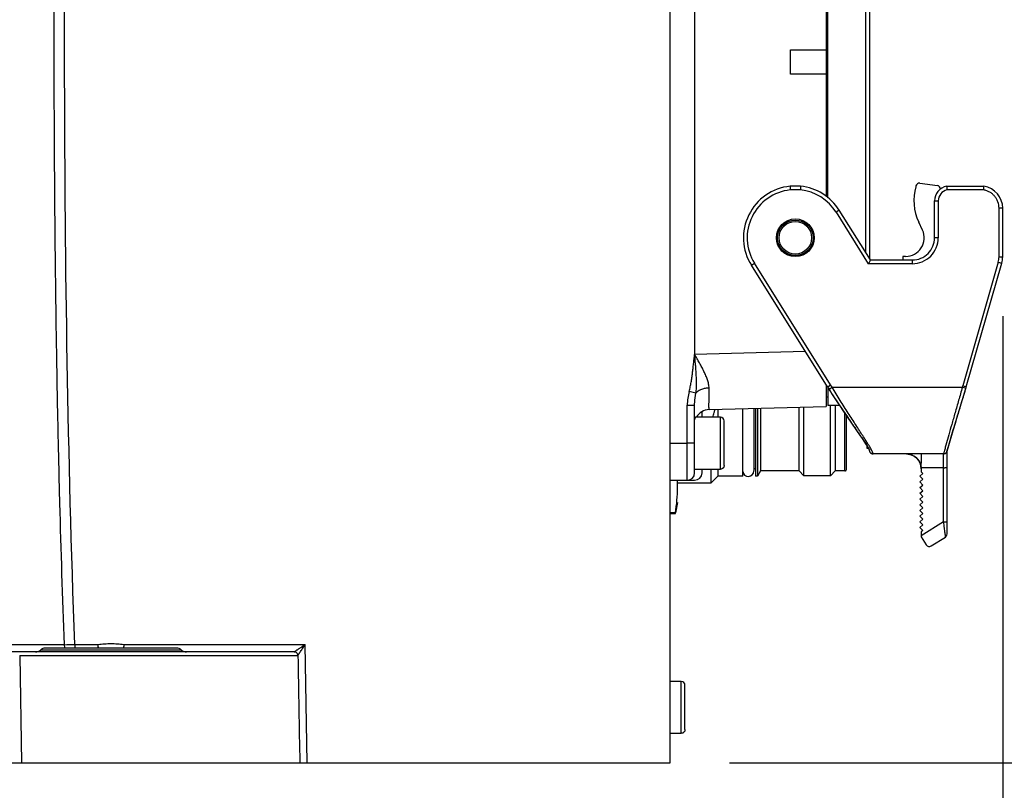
# Model space of a CAD drawing. Header units: millimetres. Extents: x 5828 to 6704, y 123 to 421.
# Tile 113 of 256: x 6414.21 to 6420.86, y 225.18 to 230.39. Entities that reach past the tile are written whole.
import ezdxf

# ---------------------------------------------------------------- set-up
doc = ezdxf.new("R2010")
doc.units = ezdxf.units.MM
doc.layers.add('外形图', color=7, linetype='Continuous')
doc.layers.add('尺寸标注', color=7, linetype='Continuous')
doc.styles.add('微软雅黑', font='msyh.ttc', dxfattribs={"height": 1.5})
doc.dimstyles.new('尺寸标注_1_20比例', dxfattribs={"dimtxt": 1.5, "dimasz": 1.25, "dimexe": 0.5, "dimexo": 0.4, "dimgap": 0.5, "dimtad": 1, "dimdec": 1, "dimlfac": 20, "dimdsep": 46, "dimtxsty": '微软雅黑', "dimcen": 0.09, "dimadec": 0, "dimazin": 0, "dimtp": 0.01, "dimtm": 0.01, "dimtfac": 1, "dimtdec": 1, "dimtofl": 0, "dimtmove": 0, "dimatfit": 3, "dimfxl": 1, "dimtolj": 1, "dimarcsym": 0})

# ---------------------------------------------------------------- blocks, each defined once
blk = doc.blocks.new('*D1088')
at = {"layer": 'Defpoints', "color": 0}
for p in [(6412.2069, 236.9694), (6418.6045, 225.3693), (6425.7791, 225.3693)]:
    blk.add_point(p, dxfattribs=at)
at = {"layer": '尺寸标注', "color": 0, "lineweight": -2}
for p, q in [((6412.6069, 236.9694), (6426.2791, 236.9694)), ((6425.7791, 235.7194), (6425.7791, 226.6193)), ((6419.0045, 225.3693), (6426.2791, 225.3693))]:
    blk.add_line(p, q, dxfattribs=at)
at = {"layer": '尺寸标注', "color": 0}
for points in [[(6425.9874, 235.7194), (6425.5708, 235.7194), (6425.7791, 236.9694)], [(6425.5708, 226.6193), (6425.9874, 226.6193), (6425.7791, 225.3693)]]:
    blk.add_solid(points, dxfattribs=at)
at = {"layer": '尺寸标注', "color": 0, "insert": (6424.5075, 231.1693), "char_height": 1.5, "attachment_point": 5, "rotation": 90, "style": '微软雅黑'}
blk.add_mtext('\\A1;\\A1;{\\fAlibaba PuHuiTi 3.0 55 Regular|b0|i0|c134|p18;232}', dxfattribs=at)
blk = doc.blocks.new('*D1089')
at = {"layer": 'Defpoints', "color": 0}
for p in [(6416.4211, 245.3693), (6430.1421, 245.3693), (6418.6045, 225.3693)]:
    blk.add_point(p, dxfattribs=at)
at = {"layer": '尺寸标注', "color": 0, "lineweight": -2}
for p, q in [((6416.8211, 245.3693), (6430.6421, 245.3693)), ((6430.1421, 226.6193), (6430.1421, 244.1193)), ((6419.0045, 225.3693), (6430.6421, 225.3693))]:
    blk.add_line(p, q, dxfattribs=at)
at = {"layer": '尺寸标注', "color": 0}
for points in [[(6430.3504, 244.1193), (6429.9337, 244.1193), (6430.1421, 245.3693)], [(6429.9337, 226.6193), (6430.3504, 226.6193), (6430.1421, 225.3693)]]:
    blk.add_solid(points, dxfattribs=at)
at = {"layer": '尺寸标注', "color": 0, "insert": (6428.8704, 235.3693), "char_height": 1.5, "attachment_point": 5, "rotation": 90, "style": '微软雅黑'}
blk.add_mtext('\\A1;\\A1;{\\fAlibaba PuHuiTi 3.0 55 Regular|b0|i0|c134|p18;400}', dxfattribs=at)
blk = doc.blocks.new('*D1092')
at = {"layer": 'Defpoints', "color": 0}
for p in [(6411.8764, 278.0693), (6435.1929, 278.0693), (6418.6045, 225.3693)]:
    blk.add_point(p, dxfattribs=at)
at = {"layer": '尺寸标注', "color": 0, "lineweight": -2}
for p, q in [((6412.2764, 278.0693), (6435.6929, 278.0693)), ((6435.1929, 226.6193), (6435.1929, 276.8193)), ((6419.0045, 225.3693), (6435.6929, 225.3693))]:
    blk.add_line(p, q, dxfattribs=at)
at = {"layer": '尺寸标注', "color": 0}
for points in [[(6435.4013, 276.8193), (6434.9846, 276.8193), (6435.1929, 278.0693)], [(6434.9846, 226.6193), (6435.4013, 226.6193), (6435.1929, 225.3693)]]:
    blk.add_solid(points, dxfattribs=at)
at = {"layer": '尺寸标注', "color": 0, "insert": (6433.9213, 251.7193), "char_height": 1.5, "attachment_point": 5, "rotation": 90, "style": '微软雅黑'}
blk.add_mtext('\\A1;\\A1;{\\fAlibaba PuHuiTi 3.0 55 Regular|b0|i0|c134|p18;1054}', dxfattribs=at)
blk = doc.blocks.new('*D1151')
at = {"layer": 'Defpoints', "color": 0}
for p in [(6420.8495, 228.7866), (6410.7045, 221.4555), (6420.8495, 217.572)]:
    blk.add_point(p, dxfattribs=at)
at = {"layer": '尺寸标注', "color": 0, "lineweight": -2}
for p, q in [((6420.8495, 228.3866), (6420.8495, 217.072)), ((6410.7045, 221.0555), (6410.7045, 217.072)), ((6411.9545, 217.572), (6419.5995, 217.572))]:
    blk.add_line(p, q, dxfattribs=at)
at = {"layer": '尺寸标注', "color": 0}
for points in [[(6411.9545, 217.7803), (6411.9545, 217.3636), (6410.7045, 217.572)], [(6419.5995, 217.3636), (6419.5995, 217.7803), (6420.8495, 217.572)]]:
    blk.add_solid(points, dxfattribs=at)
at = {"layer": '尺寸标注', "color": 0, "insert": (6415.777, 218.8472), "char_height": 1.5, "attachment_point": 5, "style": '微软雅黑'}
blk.add_mtext('\\A1;202.9', dxfattribs=at)

msp = doc.modelspace()

# ---------------------------------------------------------------- linework, layer by layer
at = {"layer": '外形图', "linetype": 'ByBlock'}
for p, q in [((6418.6045, 225.3693), (6418.6045, 234.8693)), ((6418.7695, 232.0797), (6418.7695, 228.128)), ((6419.9241, 231.3905), (6419.9241, 228.8173)), ((6419.9495, 231.4311), (6419.9495, 228.7767)), ((6419.657, 231.0121), (6419.657, 229.1956)), ((6419.6695, 229.1857), (6419.6695, 231.022)), ((6419.417, 230.1851), (6419.657, 230.1851)), ((6419.417, 230.0226), (6419.417, 230.1851)), ((6419.657, 230.0226), (6419.417, 230.0226)), ((6419.485, 229.2646), (6419.414, 229.2646)), ((6420.2634, 229.2667), (6420.2619, 229.2612)), ((6420.29, 229.2851), (6420.4083, 229.2691)), ((6420.4706, 229.2646), (6420.7227, 229.2646)), ((6419.4837, 229.2396), (6419.4153, 229.2396)), ((6420.7207, 229.2396), (6420.4731, 229.2396)), ((6420.3895, 229.1664), (6420.4145, 229.1664)), ((6420.3895, 228.9164), (6420.3895, 229.1664)), ((6420.4145, 229.1664), (6420.4145, 228.9164)), ((6419.7463, 229.1018), (6419.7251, 229.0886)), ((6419.7251, 229.0885), (6419.9421, 228.7414)), ((6419.9559, 228.7664), (6419.7463, 229.1018)), ((6420.8495, 229.1164), (6420.8245, 229.1164)), ((6420.8245, 228.7866), (6420.8245, 229.1164)), ((6420.8495, 228.7866), (6420.8495, 229.1164)), ((6420.3079, 228.968), (6420.2824, 229.0227)), ((6420.4145, 228.9164), (6420.3895, 228.9164)), ((6420.1943, 228.7903), (6420.1743, 228.7903)), ((6420.1743, 228.7903), (6420.1743, 228.7664)), ((6420.8245, 228.7866), (6420.8495, 228.7866)), ((6419.1527, 228.7309), (6419.1739, 228.7441)), ((6419.6663, 227.9089), (6419.1527, 228.7309)), ((6419.6875, 227.9222), (6419.1739, 228.7441)), ((6420.2395, 228.7414), (6419.9421, 228.7414)), ((6419.9559, 228.7664), (6420.2395, 228.7664)), ((6420.8196, 228.7522), (6420.5799, 227.9161)), ((6420.6038, 227.9089), (6420.8437, 228.7453)), ((6420.8196, 228.7522), (6420.8437, 228.7453)), ((6419.5171, 228.1477), (6418.7695, 228.128)), ((6419.657, 227.9238), (6419.657, 227.7764)), ((6419.6691, 227.9106), (6419.6875, 227.9222)), ((6419.6977, 227.9064), (6419.6875, 227.9222)), ((6418.7788, 227.8663), (6418.7335, 227.8791)), ((6419.6663, 227.9089), (6419.6691, 227.9106)), ((6419.6663, 227.9089), (6419.6768, 227.8928)), ((6419.6695, 227.9064), (6419.6695, 227.7839)), ((6419.6768, 227.8928), (6419.6977, 227.9064)), ((6419.6768, 227.8928), (6419.6992, 227.8583)), ((6419.6977, 227.9064), (6420.577, 227.9064)), ((6419.6992, 227.8583), (6419.7305, 227.8107)), ((6420.5263, 227.6523), (6420.6009, 227.8992)), ((6420.577, 227.9064), (6420.5799, 227.9161)), ((6420.6009, 227.8992), (6420.577, 227.9064)), ((6420.5919, 227.9125), (6420.5799, 227.9161)), ((6420.6038, 227.9089), (6420.5919, 227.9125)), ((6420.6009, 227.8992), (6420.6029, 227.9056)), ((6420.6029, 227.9056), (6420.6038, 227.9089)), ((6419.657, 227.8414), (6419.6695, 227.8414)), ((6419.7305, 227.8107), (6419.7508, 227.7801)), ((6418.7195, 227.7853), (6418.7695, 227.7853)), ((6418.7195, 227.5291), (6418.7195, 227.7853)), ((6418.7695, 227.3289), (6418.7695, 227.7853)), ((6418.8195, 227.7039), (6418.8195, 227.7423)), ((6418.8669, 227.7557), (6419.657, 227.7764)), ((6418.927, 227.7573), (6418.927, 227.703)), ((6419.0945, 227.3064), (6419.0945, 227.7616)), ((6419.1695, 227.7636), (6419.1695, 227.3438)), ((6419.1795, 227.7639), (6419.1795, 227.3064)), ((6419.1945, 227.7643), (6419.1945, 227.3064)), ((6419.2147, 227.7648), (6419.2147, 227.3414)), ((6419.4745, 227.3414), (6419.4745, 227.7692)), ((6419.507, 227.3089), (6419.507, 227.7724)), ((6419.7483, 227.7839), (6419.6695, 227.7839)), ((6419.687, 227.3089), (6419.687, 227.7839)), ((6419.7195, 227.7839), (6419.7195, 227.3414)), ((6419.7508, 227.7801), (6419.7707, 227.7506)), ((6419.7707, 227.7506), (6419.8876, 227.5787)), ((6419.7845, 227.3414), (6419.7845, 227.7302)), ((6418.9445, 227.7039), (6418.7772, 227.7039)), ((6418.9445, 227.3539), (6418.9445, 227.7039)), ((6418.9695, 227.3789), (6418.9695, 227.6789)), ((6419.7945, 227.3514), (6419.7945, 227.7155)), ((6420.4806, 227.5001), (6420.5161, 227.6187)), ((6420.4893, 227.528), (6420.5263, 227.6523)), ((6418.6045, 227.5291), (6418.7195, 227.5291)), ((6418.7195, 227.307), (6418.7195, 227.529)), ((6418.7695, 227.5289), (6418.7195, 227.5289)), ((6419.8876, 227.5787), (6419.9003, 227.56)), ((6419.9217, 227.5276), (6419.9341, 227.5081)), ((6420.4857, 227.586), (6420.4659, 227.5154)), ((6420.4804, 227.498), (6420.4893, 227.528)), ((6419.9316, 227.5121), (6419.9316, 227.4951)), ((6419.9382, 227.5013), (6419.9316, 227.5013)), ((6419.9316, 227.4951), (6419.9428, 227.4931)), ((6419.9488, 227.4796), (6419.9493, 227.4771)), ((6419.9489, 227.4812), (6419.949, 227.481)), ((6419.9684, 227.457), (6419.974, 227.4564)), ((6420.4493, 227.4564), (6419.974, 227.4564)), ((6420.4491, 226.9976), (6420.4491, 227.4564)), ((6420.4741, 227.4761), (6420.4804, 227.498)), ((6420.4741, 226.9161), (6420.4741, 227.4761)), ((6420.2169, 227.4547), (6420.222, 227.4536)), ((6420.2219, 227.4536), (6420.2274, 227.4522)), ((6420.2269, 227.4523), (6420.232, 227.4507)), ((6420.2315, 227.4508), (6420.2371, 227.4487)), ((6420.2473, 227.4438), (6420.2526, 227.4406)), ((6420.2525, 227.4407), (6420.2578, 227.4371)), ((6420.2576, 227.4372), (6420.2627, 227.4332)), ((6420.2747, 227.4213), (6420.28, 227.4144)), ((6420.2768, 227.4187), (6420.281, 227.413)), ((6420.2786, 227.4163), (6420.2813, 227.4125)), ((6420.2813, 227.4125), (6420.2853, 227.4061)), ((6418.7695, 227.3539), (6418.9445, 227.3539)), ((6418.8195, 227.3289), (6418.8195, 227.3539)), ((6418.8795, 227.3539), (6418.8795, 227.2589)), ((6418.927, 227.3539), (6418.927, 227.3064)), ((6419.1795, 227.3564), (6419.1695, 227.3564)), ((6419.2147, 227.3414), (6419.1945, 227.3064)), ((6419.4745, 227.3414), (6419.2147, 227.3414)), ((6419.4745, 227.3414), (6419.507, 227.3089)), ((6419.7195, 227.3414), (6419.687, 227.3089)), ((6419.7845, 227.3414), (6419.7195, 227.3414)), ((6420.2899, 227.3058), (6420.3091, 227.3234)), ((6420.4491, 227.3633), (6420.2991, 227.3633)), ((6420.2991, 227.3633), (6420.2991, 227.3561)), ((6420.2991, 227.3561), (6420.2991, 227.3343)), ((6420.3091, 227.3234), (6420.2991, 227.3343)), ((6418.6045, 227.2789), (6418.7695, 227.2789)), ((6418.6545, 227.2294), (6418.6545, 227.2789)), ((6418.8795, 227.2589), (6418.6545, 227.2589)), ((6418.7195, 227.2794), (6418.7195, 227.307)), ((6418.927, 227.3064), (6418.8795, 227.2589)), ((6419.0945, 227.3064), (6418.927, 227.3064)), ((6419.1945, 227.3064), (6419.1795, 227.3064)), ((6419.687, 227.3089), (6419.507, 227.3089)), ((6420.3091, 227.2849), (6420.2899, 227.3058)), ((6420.2899, 227.2673), (6420.3091, 227.2849)), ((6420.3091, 227.2464), (6420.2899, 227.2673)), ((6420.2899, 227.2288), (6420.3091, 227.2464)), ((6420.3091, 227.2079), (6420.2899, 227.2288)), ((6420.2899, 227.1903), (6420.3091, 227.2079)), ((6420.3091, 227.1694), (6420.2899, 227.1903)), ((6418.6545, 227.1289), (6418.6402, 227.0574)), ((6420.2899, 227.1518), (6420.3091, 227.1694)), ((6420.3091, 227.1309), (6420.2899, 227.1518)), ((6420.2899, 227.1133), (6420.3091, 227.1309)), ((6418.6395, 227.0575), (6418.6045, 227.0575)), ((6418.6395, 227.0539), (6418.6395, 227.0575)), ((6420.3091, 227.0924), (6420.2899, 227.1133)), ((6420.2899, 227.0748), (6420.3091, 227.0924)), ((6420.3091, 227.0539), (6420.2899, 227.0748)), ((6418.6045, 227.0539), (6418.6395, 227.0539)), ((6420.2899, 227.0363), (6420.3091, 227.0539)), ((6420.3091, 227.0154), (6420.2899, 227.0363)), ((6420.2899, 226.9978), (6420.3091, 227.0154)), ((6420.3091, 226.9769), (6420.2899, 226.9978)), ((6420.4491, 226.9976), (6420.2991, 226.9038)), ((6420.2899, 226.9593), (6420.3091, 226.9769)), ((6420.3091, 226.9385), (6420.2899, 226.9593)), ((6420.3091, 226.9384), (6420.2991, 226.9293)), ((6420.2991, 226.9293), (6420.2991, 226.8963)), ((6420.2991, 226.8963), (6420.3323, 226.8431)), ((6420.3667, 226.8352), (6420.4623, 226.8949)), ((6420.4623, 226.8949), (6420.4684, 226.9003)), ((6414.5132, 226.1678), (6413.8437, 226.1678)), ((6415.3057, 226.1318), (6414.3532, 226.1318)), ((6415.2727, 226.1443), (6414.3863, 226.1443)), ((6414.5858, 226.1691), (6414.7426, 226.1691)), ((6414.5858, 226.1691), (6414.5858, 226.1443)), ((6414.7426, 226.1443), (6414.7426, 226.1691)), ((6414.9164, 226.1691), (6416.1402, 226.1691)), ((6416.1543, 225.3693), (6416.1402, 226.1691)), ((6416.0665, 226.1193), (6413.8535, 226.1193)), ((6414.2135, 226.0948), (6414.2263, 225.3693)), ((6414.2135, 226.0948), (6416.0915, 226.0948)), ((6416.0694, 226.1192), (6416.0665, 226.1193)), ((6418.6795, 225.9193), (6418.6045, 225.9193)), ((6418.6795, 225.5693), (6418.6795, 225.9193)), ((6418.7045, 225.5943), (6418.7045, 225.8943)), ((6418.6045, 225.5693), (6418.6795, 225.5693)), ((6413.9545, 225.3693), (6418.6045, 225.3693))]:
    msp.add_line(p, q, dxfattribs=at)
for points in [[(6419.9003, 227.56), (6419.9116, 227.543), (6419.9169, 227.5351), (6419.9217, 227.5276)], [(6419.9341, 227.5081), (6419.9374, 227.5026), (6419.9403, 227.4977), (6419.9427, 227.4934), (6419.9446, 227.4897), (6419.9461, 227.4866), (6419.9472, 227.484), (6419.948, 227.4821), (6419.9485, 227.4806), (6419.9488, 227.4796), (6419.949, 227.4789), (6419.949, 227.4784)], [(6419.949, 227.4784), (6419.9493, 227.4771), (6419.95, 227.4741), (6419.9527, 227.4682), (6419.9572, 227.4629)], [(6419.9572, 227.4629), (6419.9626, 227.4591), (6419.9684, 227.457)], [(6420.2008, 227.4563), (6420.2022, 227.4563), (6420.2065, 227.4561), (6420.2111, 227.4556), (6420.216, 227.4548), (6420.2211, 227.4538), (6420.2263, 227.4525), (6420.2315, 227.4508)], [(6420.4492, 227.4564), (6420.4539, 227.4568), (6420.4609, 227.4592)], [(6420.4609, 227.4592), (6420.467, 227.4637), (6420.471, 227.4688)], [(6420.471, 227.4688), (6420.4728, 227.4724), (6420.4736, 227.4745), (6420.4742, 227.4763), (6420.4747, 227.478), (6420.4781, 227.4902)], [(6420.2274, 227.4522), (6420.2328, 227.4504), (6420.2383, 227.4482), (6420.2438, 227.4456), (6420.2493, 227.4426)], [(6420.2368, 227.4488), (6420.2421, 227.4465), (6420.2474, 227.4437)], [(6420.2493, 227.4426), (6420.2547, 227.4392), (6420.26, 227.4354), (6420.2651, 227.4311), (6420.27, 227.4264), (6420.2747, 227.4213)], [(6420.2627, 227.4332), (6420.2677, 227.4288), (6420.2724, 227.4239), (6420.2768, 227.4187)], [(6420.28, 227.4144), (6420.2831, 227.4097), (6420.2868, 227.4032)], [(6420.2853, 227.4061), (6420.2888, 227.3993), (6420.2919, 227.392), (6420.2945, 227.3842), (6420.2966, 227.3759)], [(6420.2868, 227.4032), (6420.2901, 227.3963), (6420.2929, 227.389), (6420.2952, 227.3816), (6420.297, 227.3739), (6420.2975, 227.3712)]]:
    msp.add_lwpolyline(points, dxfattribs=at)
for radius in [0.1275, 0.12, 0.11]:
    msp.add_circle((6419.4495, 228.9164), radius, dxfattribs=at)
for centre, radius, start, end in [((6419.4495, 228.9164), 0.35, 95.82241, 212), ((6419.4495, 228.9164), 0.35, 32, 84.17776), ((6420.5998, 229.1702), 0.35, 164.92378, 204.92378), ((6420.2875, 229.2602), 0.025, 84.38396, 164.92378), ((6420.4895, 229.1664), 0.1, 100.90411, 180), ((6420.4049, 229.2443), 0.025, 5.25008, 82.32378), ((6420.6995, 229.1164), 0.15, 0, 81.10132), ((6419.4495, 228.9164), 0.325, 96.03769, 212.00228), ((6419.4495, 228.9164), 0.325, 31.99099, 83.95893), ((6420.4895, 229.1664), 0.075, 102.597, 180.00108), ((6420.1945, 228.9153), 0.125, 269.92378, 24.92378), ((6420.2395, 228.9164), 0.175, 269.99865, 0.00574), ((6420.2395, 228.9164), 0.15, 269.99097, 0), ((6420.6995, 228.7866), 0.125, 343.99298, 359.99974), ((6420.6995, 228.7866), 0.15, 344, 0), ((6427.9778, 233.2715), 9.8914, 212.94168, 213.4487), ((6418.8695, 227.6557), 0.1, 91.50047, 151.01813), ((6418.2064, 227.9026), 0.7154, 343.84949, 346.48721), ((6418.2469, 227.8927), 0.6737, 346.49966, 348.33801), ((6418.9445, 227.6789), 0.025, 0, 90), ((6420.1991, 227.3564), 0.1, 359.99975, 89.99994), ((6418.7195, 227.3289), 0.05, 270, 0), ((6418.7695, 227.3289), 0.05, 270, 0), ((6419.132, 227.3414), 0.0375, 184.81637, 0), ((6419.7845, 227.3514), 0.01, 270, 0.00244), ((6417.7043, 227.2291), 0.9502, 0.01351, 3.0008), ((6420.449, 227.3312), 0.3336, 270.01875, 272.1136), ((6433.6643, 228.6), 13.312, 186.91396, 187.09567), ((6428.1179, 227.9098), 7.7229, 187.09673, 187.34288), ((6420.4491, 226.9161), 0.025, 320.63484, 0), ((6420.3535, 226.8564), 0.025, 212, 302), ((6414.3202, 226.1693), 0.05, 270, 311.40962), ((6414.3863, 226.0943), 0.05, 90, 131.40962), ((6413.9788, 258.2783), 32.1149, 270.95349, 271.08312), ((6415.2727, 226.0943), 0.05, 48.59038, 90), ((6415.3388, 226.1693), 0.05, 228.59038, 270), ((6418.6795, 225.8943), 0.025, 0, 90)]:
    msp.add_arc(centre, radius, start, end, dxfattribs=at)
for points, knots in [([(6414.4692, 233.8099), (6414.4656, 233.4916), (6414.4586, 232.8551), (6414.4498, 231.9001), (6414.4451, 231.1042), (6414.4437, 230.4673), (6414.4442, 229.8303), (6414.4486, 229.0341), (6414.4586, 228.2378), (6414.4707, 227.6008), (6414.4859, 226.9638), (6414.501, 226.4862), (6414.5132, 226.1678)], [0, 0, 0, 0, 0.124924, 0.249877, 0.374855, 0.437352, 0.499855, 0.624874, 0.749906, 0.812427, 0.87495, 1, 1, 1, 1]), ([(6414.5858, 226.1691), (6414.538, 227.4416), (6414.5008, 229.9884), (6414.5282, 232.5346), (6414.5434, 233.8074)], [0, 0, 0, 0, 0.500105, 1, 1, 1, 1]), ([(6419.414, 229.2646), (6419.4141, 229.2639), (6419.4143, 229.2625), (6419.4145, 229.2601), (6419.4147, 229.2556), (6419.4149, 229.2486), (6419.4151, 229.2427), (6419.4153, 229.2396)], [0, 0, 0, 0, 0.076899, 0.169292, 0.293567, 0.618264, 1, 1, 1, 1]), ([(6419.485, 229.2646), (6419.4849, 229.2639), (6419.4846, 229.2615), (6419.4844, 229.2563), (6419.4841, 229.2486), (6419.4839, 229.2427), (6419.4837, 229.2396)], [0, 0, 0, 0, 0.076701, 0.29338, 0.618183, 1, 1, 1, 1]), ([(6420.4706, 229.2646), (6420.4706, 229.2644), (6420.4708, 229.2638), (6420.4712, 229.2624), (6420.4715, 229.2601), (6420.4719, 229.257), (6420.4722, 229.2533), (6420.4725, 229.2474), (6420.4728, 229.2427), (6420.4731, 229.2396)], [0, 0, 0, 0, 0.020241, 0.07848, 0.171407, 0.2956, 0.446599, 0.619474, 1, 1, 1, 1]), ([(6420.7207, 229.2396), (6420.7209, 229.2427), (6420.7213, 229.2486), (6420.7216, 229.2556), (6420.7219, 229.2601), (6420.7222, 229.2624), (6420.7225, 229.2638), (6420.7226, 229.2644), (6420.7227, 229.2646)], [0, 0, 0, 0, 0.381145, 0.705395, 0.829579, 0.922194, 0.979987, 1, 1, 1, 1]), ([(6420.8245, 229.1164), (6420.8244, 229.1309), (6420.8208, 229.153), (6420.8081, 229.1793), (6420.7954, 229.1972), (6420.78, 229.2128), (6420.762, 229.2256), (6420.742, 229.2345), (6420.7278, 229.2382), (6420.7207, 229.2396)], [0, 0, 0, 0, 0.24929, 0.374233, 0.499521, 0.624821, 0.749752, 0.874897, 1, 1, 1, 1]), ([(6419.9559, 228.7664), (6419.9556, 228.7656), (6419.9542, 228.7629), (6419.9511, 228.7576), (6419.9469, 228.7501), (6419.9437, 228.7444), (6419.9421, 228.7414)], [0, 0, 0, 0, 0.087652, 0.317926, 0.639171, 1, 1, 1, 1]), ([(6420.2395, 228.7414), (6420.2395, 228.743), (6420.2395, 228.7462), (6420.2395, 228.7508), (6420.2395, 228.7545), (6420.2395, 228.7572), (6420.2395, 228.759), (6420.2395, 228.7606), (6420.2395, 228.7621), (6420.2395, 228.7633), (6420.2395, 228.7643), (6420.2395, 228.7649), (6420.2395, 228.7653), (6420.2395, 228.7656), (6420.2395, 228.7659), (6420.2395, 228.7661), (6420.2395, 228.7662), (6420.2395, 228.7663), (6420.2395, 228.7663), (6420.2395, 228.7664), (6420.2395, 228.7664), (6420.2395, 228.7664)], [0, 0, 0, 0, 0.194056, 0.382181, 0.555673, 0.634516, 0.707189, 0.77306, 0.831497, 0.881872, 0.923692, 0.941306, 0.956677, 0.969774, 0.980563, 0.989013, 0.995089, 0.997228, 0.998761, 0.999685, 1, 1, 1, 1]), ([(6418.7335, 227.8791), (6418.7359, 227.8893), (6418.7404, 227.9098), (6418.7463, 227.9407), (6418.7512, 227.9718), (6418.7552, 228.003), (6418.7589, 228.0342), (6418.7625, 228.0655), (6418.7661, 228.0967), (6418.7684, 228.1176), (6418.7695, 228.128)], [0, 0, 0, 0, 0.125011, 0.250033, 0.375025, 0.500015, 0.625026, 0.750027, 0.875015, 1, 1, 1, 1]), ([(6418.7788, 227.8663), (6418.7797, 227.8723), (6418.7811, 227.884), (6418.7822, 227.9014), (6418.7826, 227.9183), (6418.7826, 227.9349), (6418.7823, 227.9513), (6418.7818, 227.9676), (6418.781, 227.9838), (6418.7798, 228.0053), (6418.778, 228.0321), (6418.7745, 228.0748), (6418.7715, 228.1068), (6418.7694, 228.1281)], [0, 0, 0, 0, 0.069062, 0.135138, 0.199228, 0.2622, 0.324639, 0.386674, 0.448419, 0.50997, 0.632743, 0.755238, 1, 1, 1, 1]), ([(6418.867, 227.9016), (6418.8673, 227.9107), (6418.8656, 227.9245), (6418.8611, 227.9427), (6418.8568, 227.9567), (6418.8517, 227.9709), (6418.844, 227.9899), (6418.833, 228.0138), (6418.8208, 228.0374), (6418.8105, 228.0564), (6418.8, 228.0756), (6418.7864, 228.0995), (6418.7752, 228.1185), (6418.7695, 228.128)], [0, 0, 0, 0, 0.109148, 0.16667, 0.22569, 0.286018, 0.347551, 0.473593, 0.602701, 0.668147, 0.734035, 0.866728, 1, 1, 1, 1]), ([(6418.7335, 227.8791), (6418.7292, 227.8639), (6418.7221, 227.8329), (6418.7195, 227.8012), (6418.7195, 227.7853)], [0, 0, 0, 0, 0.500062, 1, 1, 1, 1]), ([(6418.7695, 227.7853), (6418.7695, 227.7919), (6418.7704, 227.8191), (6418.7746, 227.8461), (6418.7788, 227.8663)], [0, 0, 0, 0, 0.243297, 1, 1, 1, 1]), ([(6418.867, 227.9016), (6418.8585, 227.9015), (6418.8455, 227.9003), (6418.8286, 227.8965), (6418.8162, 227.8925), (6418.8047, 227.8874), (6418.7944, 227.8812), (6418.7857, 227.8743), (6418.7808, 227.869), (6418.7788, 227.8663)], [0, 0, 0, 0, 0.262246, 0.397007, 0.530433, 0.659546, 0.781955, 0.895742, 1, 1, 1, 1]), ([(6418.8669, 227.7557), (6418.8669, 227.7557), (6418.8669, 227.7558), (6418.8668, 227.7558), (6418.8668, 227.7561), (6418.8668, 227.7563), (6418.8668, 227.7567), (6418.8668, 227.7573), (6418.8668, 227.7582), (6418.8667, 227.7596), (6418.8667, 227.7613), (6418.8667, 227.7632), (6418.8667, 227.7655), (6418.8667, 227.7681), (6418.8666, 227.7721), (6418.8666, 227.7779), (6418.8666, 227.7856), (6418.8666, 227.7945), (6418.8667, 227.8045), (6418.8667, 227.8155), (6418.8667, 227.8276), (6418.8668, 227.8456), (6418.8669, 227.8704), (6418.867, 227.8909), (6418.867, 227.9016)], [0, 0, 0, 0, 0.000285, 0.001078, 0.002391, 0.004227, 0.006584, 0.009462, 0.01678, 0.026174, 0.037638, 0.051166, 0.066751, 0.084385, 0.104049, 0.149383, 0.20259, 0.263501, 0.331939, 0.407675, 0.490468, 0.580076, 0.778543, 1, 1, 1, 1]), ([(6419.9047, 227.58), (6419.8973, 227.5915), (6419.8819, 227.6155), (6419.8581, 227.6526), (6419.8329, 227.6917), (6419.8066, 227.7324), (6419.7797, 227.7745), (6419.7431, 227.8326), (6419.7159, 227.8767), (6419.6977, 227.9064)], [0, 0, 0, 0, 0.106618, 0.221033, 0.341841, 0.467703, 0.597443, 0.73003, 1, 1, 1, 1]), ([(6420.577, 227.9064), (6420.5687, 227.8771), (6420.5522, 227.8195), (6420.5282, 227.7358), (6420.506, 227.6584), (6420.4922, 227.6091), (6420.4857, 227.586)], [0, 0, 0, 0, 0.274424, 0.539073, 0.784176, 1, 1, 1, 1]), ([(6420.5161, 227.6187), (6420.5223, 227.6393), (6420.5353, 227.6829), (6420.556, 227.751), (6420.5782, 227.8238), (6420.5933, 227.8738), (6420.6009, 227.8992)], [0, 0, 0, 0, 0.220446, 0.465872, 0.728536, 1, 1, 1, 1]), ([(6419.7247, 227.8195), (6419.7353, 227.8034), (6419.7565, 227.7717), (6419.788, 227.7253), (6419.8137, 227.688), (6419.8335, 227.6594), (6419.8476, 227.6389), (6419.8611, 227.6193), (6419.8742, 227.6005), (6419.8865, 227.5827), (6419.9013, 227.5612), (6419.9148, 227.5413), (6419.9268, 227.5231), (6419.932, 227.5149), (6419.9343, 227.5111)], [0, 0, 0, 0, 0.155512, 0.306498, 0.450859, 0.519843, 0.586468, 0.650608, 0.711999, 0.770214, 0.824823, 0.922122, 0.96379, 1, 1, 1, 1]), ([(6418.7772, 227.7039), (6418.7769, 227.7039), (6418.7761, 227.7036), (6418.7749, 227.7027), (6418.7737, 227.7013), (6418.7718, 227.6984), (6418.77, 227.6934), (6418.7695, 227.6888), (6418.7695, 227.6862)], [0, 0, 0, 0, 0.050617, 0.12154, 0.214091, 0.328107, 0.619642, 1, 1, 1, 1]), ([(6419.9469, 227.5129), (6419.9406, 227.5233), (6419.9266, 227.5457), (6419.9124, 227.568), (6419.9047, 227.58)], [0, 0, 0, 0, 0.461698, 1, 1, 1, 1]), ([(6419.9343, 227.5111), (6419.9358, 227.5087), (6419.9385, 227.5042), (6419.942, 227.498), (6419.9447, 227.4927), (6419.9465, 227.4884), (6419.9478, 227.4851), (6419.9484, 227.4831), (6419.9487, 227.4818), (6419.9488, 227.4814), (6419.9489, 227.4809), (6419.949, 227.481)], [0, 0, 0, 0, 0.249305, 0.462429, 0.638639, 0.77815, 0.881918, 0.952183, 0.975384, 0.990904, 1, 1, 1, 1]), ([(6419.9632, 227.4845), (6419.9609, 227.4889), (6419.9555, 227.4984), (6419.9499, 227.5078), (6419.9469, 227.5129)], [0, 0, 0, 0, 0.458382, 1, 1, 1, 1]), ([(6419.949, 227.481), (6419.949, 227.479), (6419.9497, 227.4748), (6419.9521, 227.4688), (6419.9561, 227.4634), (6419.9597, 227.4608), (6419.9616, 227.4597)], [0, 0, 0, 0, 0.236051, 0.487759, 0.743876, 1, 1, 1, 1]), ([(6419.9616, 227.4597), (6419.9635, 227.4586), (6419.9676, 227.457), (6419.9719, 227.4564), (6419.974, 227.4564)], [0, 0, 0, 0, 0.516104, 1, 1, 1, 1]), ([(6419.974, 227.4564), (6419.972, 227.4564), (6419.9678, 227.457), (6419.9638, 227.4585), (6419.9619, 227.4595)], [0, 0, 0, 0, 0.483967, 1, 1, 1, 1]), ([(6419.9698, 227.4707), (6419.9693, 227.4717), (6419.9673, 227.4764), (6419.9651, 227.481), (6419.9632, 227.4845)], [0, 0, 0, 0, 0.216465, 1, 1, 1, 1]), ([(6419.974, 227.4564), (6419.974, 227.4564), (6419.9739, 227.4565), (6419.9739, 227.4566), (6419.9738, 227.4569), (6419.9738, 227.4573), (6419.9737, 227.4578), (6419.9736, 227.4584), (6419.9734, 227.4592), (6419.9732, 227.4604), (6419.9727, 227.4622), (6419.972, 227.4646), (6419.971, 227.4675), (6419.9702, 227.4696), (6419.9698, 227.4707)], [0, 0, 0, 0, 0.004767, 0.016509, 0.035732, 0.062528, 0.096943, 0.139029, 0.188846, 0.246465, 0.385428, 0.5567, 0.761263, 1, 1, 1, 1]), ([(6420.2988, 227.4564), (6420.2989, 227.4564), (6420.2989, 227.4563), (6420.2989, 227.4562), (6420.2989, 227.456), (6420.2989, 227.4558), (6420.2989, 227.4554), (6420.299, 227.4548), (6420.299, 227.4539), (6420.299, 227.4526), (6420.2991, 227.451), (6420.2991, 227.4491), (6420.2991, 227.447), (6420.299, 227.4445), (6420.299, 227.4408), (6420.299, 227.4355), (6420.2992, 227.4285), (6420.2995, 227.4235), (6420.2995, 227.4209)], [0, 0, 0, 0, 0.001225, 0.00441, 0.009647, 0.016946, 0.026304, 0.037719, 0.066697, 0.10381, 0.148923, 0.201897, 0.262597, 0.330844, 0.406419, 0.578663, 0.777303, 1, 1, 1, 1]), ([(6420.4536, 227.4713), (6420.4533, 227.4701), (6420.4527, 227.4679), (6420.4519, 227.4649), (6420.4512, 227.4624), (6420.4507, 227.4603), (6420.4502, 227.4586), (6420.4499, 227.4575), (6420.4496, 227.4568), (6420.4494, 227.4564), (6420.4493, 227.4564), (6420.4493, 227.4564)], [0, 0, 0, 0, 0.230839, 0.431397, 0.601453, 0.741044, 0.850253, 0.929217, 0.978296, 0.992104, 1, 1, 1, 1]), ([(6420.4493, 227.4564), (6420.4513, 227.4564), (6420.4555, 227.457), (6420.4595, 227.4585), (6420.4614, 227.4596)], [0, 0, 0, 0, 0.483976, 1, 1, 1, 1]), ([(6420.4659, 227.5154), (6420.4646, 227.5108), (6420.4605, 227.4961), (6420.4564, 227.4814), (6420.4536, 227.4713)], [0, 0, 0, 0, 0.308574, 1, 1, 1, 1]), ([(6420.4614, 227.4596), (6420.4633, 227.4606), (6420.4669, 227.4632), (6420.4696, 227.4667), (6420.4707, 227.4686)], [0, 0, 0, 0, 0.49995, 1, 1, 1, 1]), ([(6420.4707, 227.4686), (6420.4718, 227.4705), (6420.4735, 227.4745), (6420.4742, 227.4788), (6420.4743, 227.4809)], [0, 0, 0, 0, 0.516037, 1, 1, 1, 1]), ([(6420.4743, 227.4809), (6420.4743, 227.4809), (6420.4744, 227.4808), (6420.4746, 227.4809), (6420.4748, 227.4812), (6420.475, 227.4817), (6420.4752, 227.4823), (6420.4755, 227.483), (6420.4758, 227.484), (6420.4761, 227.4851), (6420.4765, 227.4864), (6420.4772, 227.4884), (6420.4781, 227.4915), (6420.4793, 227.4956), (6420.4802, 227.4985), (6420.4806, 227.5001)], [0, 0, 0, 0, 0.007761, 0.016369, 0.031694, 0.055001, 0.086623, 0.126697, 0.175299, 0.232482, 0.298286, 0.37275, 0.54767, 0.756907, 1, 1, 1, 1]), ([(6420.2986, 227.4004), (6420.2983, 227.3981), (6420.298, 227.3947), (6420.2975, 227.3902), (6420.2971, 227.3866), (6420.2968, 227.3831), (6420.2967, 227.3783), (6420.297, 227.3746), (6420.2974, 227.3722)], [0, 0, 0, 0, 0.240488, 0.363578, 0.488354, 0.614467, 0.741865, 1, 1, 1, 1]), ([(6420.2995, 227.4209), (6420.2996, 227.4176), (6420.2996, 227.4107), (6420.2989, 227.4039), (6420.2986, 227.4004)], [0, 0, 0, 0, 0.479814, 1, 1, 1, 1]), ([(6418.9695, 227.3789), (6418.9695, 227.3756), (6418.9685, 227.3707), (6418.9654, 227.3649), (6418.9623, 227.3611), (6418.9585, 227.3579), (6418.9527, 227.3549), (6418.9477, 227.3539), (6418.9445, 227.3539)], [0, 0, 0, 0, 0.249107, 0.374696, 0.499981, 0.625268, 0.750864, 1, 1, 1, 1]), ([(6420.2974, 227.3722), (6420.2976, 227.3713), (6420.298, 227.3693), (6420.2982, 227.3673), (6420.2984, 227.3664)], [0, 0, 0, 0, 0.499086, 1, 1, 1, 1]), ([(6420.4491, 227.3633), (6420.4507, 227.3633), (6420.4539, 227.3634), (6420.4585, 227.3635), (6420.4628, 227.3636), (6420.4665, 227.3638), (6420.4696, 227.3641), (6420.4717, 227.3643), (6420.4729, 227.3646), (6420.4735, 227.3647), (6420.4739, 227.3649), (6420.4741, 227.365), (6420.4741, 227.3651)], [0, 0, 0, 0, 0.192496, 0.379147, 0.551358, 0.7019, 0.825651, 0.917887, 0.951229, 0.975822, 0.991708, 1, 1, 1, 1]), ([(6418.6395, 227.0575), (6418.6442, 227.086), (6418.6518, 227.1431), (6418.6545, 227.2007), (6418.6545, 227.2294)], [0, 0, 0, 0, 0.501364, 1, 1, 1, 1]), ([(6420.4613, 226.9978), (6420.4631, 226.9979), (6420.4656, 226.998), (6420.4688, 226.9982), (6420.4706, 226.9984), (6420.4721, 226.9986), (6420.4731, 226.9988), (6420.4737, 226.999), (6420.474, 226.9992), (6420.4741, 226.9993), (6420.4741, 226.9993)], [0, 0, 0, 0, 0.418219, 0.589258, 0.731091, 0.843134, 0.924897, 0.976229, 0.990971, 1, 1, 1, 1]), ([(6420.4584, 226.9228), (6420.4587, 226.9206), (6420.4596, 226.9137), (6420.4605, 226.9067), (6420.4612, 226.9018)], [0, 0, 0, 0, 0.300625, 1, 1, 1, 1]), ([(6420.4612, 226.9018), (6420.4613, 226.9013), (6420.4614, 226.9003), (6420.4616, 226.8989), (6420.4618, 226.8977), (6420.462, 226.8967), (6420.4621, 226.8959), (6420.4622, 226.8954), (6420.4622, 226.8952), (6420.4623, 226.895), (6420.4623, 226.8949), (6420.4623, 226.8949), (6420.4623, 226.8949)], [0, 0, 0, 0, 0.230026, 0.431482, 0.603623, 0.745709, 0.857002, 0.93678, 0.964638, 0.984379, 0.995991, 1, 1, 1, 1]), ([(6414.5132, 226.1678), (6414.5132, 226.1657), (6414.5138, 226.1576), (6414.5158, 226.1495), (6414.5182, 226.1439)], [0, 0, 0, 0, 0.254986, 1, 1, 1, 1]), ([(6414.7426, 226.1691), (6414.757, 226.1711), (6414.7859, 226.1741), (6414.8295, 226.1756), (6414.8731, 226.1741), (6414.902, 226.1711), (6414.9164, 226.1691)], [0, 0, 0, 0, 0.249988, 0.5, 0.750013, 1, 1, 1, 1]), ([(6414.7464, 226.1439), (6414.7461, 226.1459), (6414.7448, 226.1543), (6414.7436, 226.1627), (6414.7426, 226.1691)], [0, 0, 0, 0, 0.23419, 1, 1, 1, 1]), ([(6414.9148, 226.1517), (6414.9143, 226.1505), (6414.9135, 226.1487), (6414.9129, 226.1462), (6414.9126, 226.1449), (6414.9126, 226.1443)], [0, 0, 0, 0, 0.511474, 0.75855, 1, 1, 1, 1]), ([(6414.9164, 226.1691), (6414.9162, 226.1676), (6414.9161, 226.1654), (6414.9159, 226.1624), (6414.9157, 226.1602), (6414.9156, 226.158), (6414.9152, 226.1552), (6414.9149, 226.1531), (6414.9148, 226.1517)], [0, 0, 0, 0, 0.255121, 0.382054, 0.508196, 0.633273, 0.75714, 1, 1, 1, 1]), ([(6414.9148, 226.1517), (6414.9149, 226.151), (6414.9152, 226.1484), (6414.9155, 226.1458), (6414.9157, 226.1438)], [0, 0, 0, 0, 0.256821, 1, 1, 1, 1]), ([(6416.0665, 226.1193), (6416.0665, 226.1193), (6416.0666, 226.1194), (6416.0668, 226.1195), (6416.0671, 226.1196), (6416.0676, 226.1199), (6416.0684, 226.1204), (6416.0696, 226.1212), (6416.0709, 226.1222), (6416.0725, 226.1233), (6416.0743, 226.1245), (6416.077, 226.1263), (6416.0806, 226.1288), (6416.0853, 226.132), (6416.0903, 226.1353), (6416.0955, 226.1388), (6416.1008, 226.1424), (6416.1081, 226.1473), (6416.1174, 226.1537), (6416.1287, 226.1614), (6416.1363, 226.1665), (6416.1402, 226.1691)], [0, 0, 0, 0, 0.001517, 0.004062, 0.007635, 0.01221, 0.024224, 0.039805, 0.058638, 0.080408, 0.104781, 0.131427, 0.190202, 0.254168, 0.321807, 0.392237, 0.464666, 0.538674, 0.690179, 0.844521, 1, 1, 1, 1]), ([(6416.0915, 226.0948), (6416.0916, 226.0948), (6416.0917, 226.0951), (6416.0921, 226.0956), (6416.0926, 226.0964), (6416.0936, 226.098), (6416.0953, 226.1005), (6416.0976, 226.104), (6416.1003, 226.1081), (6416.1044, 226.1144), (6416.1101, 226.1231), (6416.1172, 226.134), (6416.1247, 226.1454), (6416.1324, 226.1572), (6416.1376, 226.1651), (6416.1402, 226.1691)], [0, 0, 0, 0, 0.003174, 0.010406, 0.021389, 0.035816, 0.07377, 0.121807, 0.177652, 0.239774, 0.377461, 0.525506, 0.680167, 0.83911, 1, 1, 1, 1]), ([(6416.0915, 226.0948), (6416.0914, 226.0977), (6416.0905, 226.1022), (6416.0878, 226.1076), (6416.0842, 226.1124), (6416.0782, 226.117), (6416.0723, 226.1188), (6416.0694, 226.1191)], [0, 0, 0, 0, 0.249224, 0.374884, 0.500213, 0.749874, 1, 1, 1, 1]), ([(6418.7045, 225.5943), (6418.7045, 225.5911), (6418.7035, 225.5861), (6418.7004, 225.5803), (6418.6973, 225.5765), (6418.6935, 225.5734), (6418.6877, 225.5703), (6418.6827, 225.5693), (6418.6795, 225.5693)], [0, 0, 0, 0, 0.24905, 0.374638, 0.499933, 0.625235, 0.750843, 1, 1, 1, 1])]:
    msp.add_open_spline(points, degree=3, knots=knots, dxfattribs=at)
for points in [[(6420.2984, 227.3664), (6420.2986, 227.3654), (6420.299, 227.3644), (6420.2991, 227.3633)], [(6416.0915, 226.0948), (6416.0958, 225.853), (6416.1001, 225.6111), (6416.1043, 225.3693)]]:
    msp.add_open_spline(points, degree=3, dxfattribs=at)

# ---------------------------------------------------------------- dimensions: what is measured, and where the dimension line sits
at = {"layer": '尺寸标注'}
for base, p1, p2, picture, middle in [((6435.1929, 278.0693), (6418.6045, 225.3693), (6411.8764, 278.0693), '*D1092', (6433.9213, 251.7193)), ((6430.1421, 245.3693), (6418.6045, 225.3693), (6416.4211, 245.3693), '*D1089', (6428.8704, 235.3693)), ((6425.7791, 225.3693), (6412.2069, 236.9694), (6418.6045, 225.3693), '*D1088', (6424.5075, 231.1693))]:
    dim = msp.add_linear_dim(base=base, p1=p1, p2=p2, angle=90, text='\\A1;{\\fAlibaba PuHuiTi 3.0 55 Regular|b0|i0|c134|p18;<>}', dimstyle='尺寸标注_1_20比例', dxfattribs=at)
    dim.commit()
    dim.dimension.update_dxf_attribs({"geometry": picture, "text_midpoint": middle})
dim = msp.add_linear_dim(base=(6420.8495, 217.572), p1=(6410.7045, 221.4555), p2=(6420.8495, 228.7866), dimstyle='尺寸标注_1_20比例', dxfattribs=at)
dim.commit()
dim.dimension.update_dxf_attribs({"geometry": '*D1151', "text_midpoint": (6415.777, 218.8472)})

doc.saveas('drawing.dxf')
